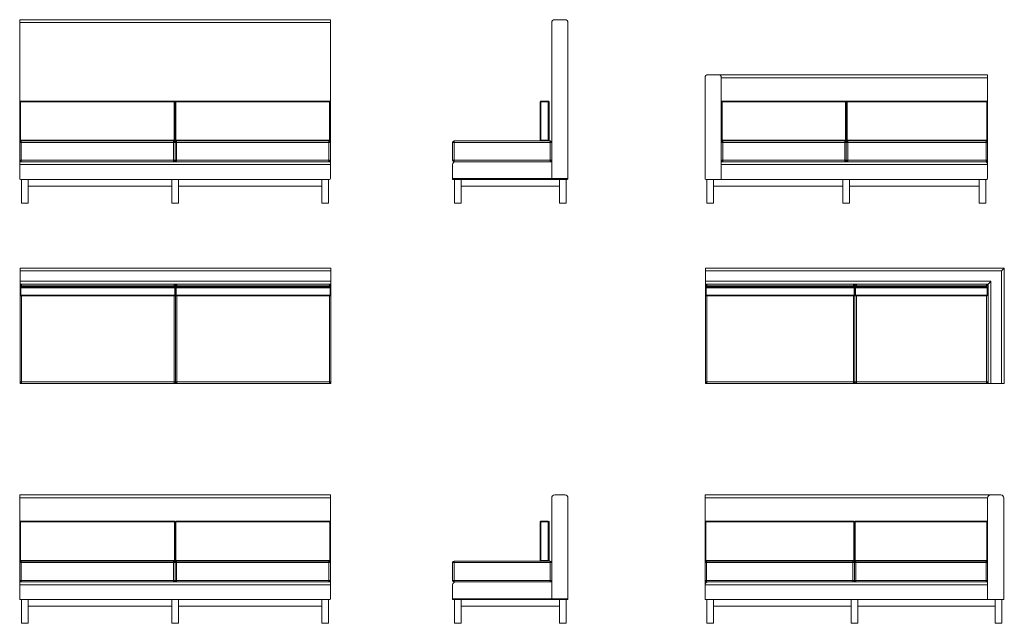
# Model space of a CAD drawing. Header units: millimetres. Extents: x 71 to 61091, y -7 to 19089.
# Tile 4 of 10: x 14579 to 21235, y -7 to 4074. Entities that reach past the tile are written whole.
import ezdxf

# ---------------------------------------------------------------- set-up
doc = ezdxf.new("R2010")
doc.units = ezdxf.units.MM

msp = doc.modelspace()

# ---------------------------------------------------------------- linework, layer by layer
at = {"color": 7, "linetype": 'Continuous', "lineweight": 15}
for p, q in [((14579.5, 4073.8), (16679.5, 4073.8)), ((14579.5, 4053.8), (14579.5, 4073.8)), ((16679.5, 4073.8), (16679.5, 4053.8)), ((18195.6, 4073.8), (18265.6, 4073.8)), ((16679.5, 4053.8), (14579.5, 4053.8)), ((14579.5, 4053.8), (14579.5, 3518.8)), ((16679.5, 4053.8), (16679.5, 3518.8)), ((18175.6, 4053.8), (18175.6, 2999.8)), ((18285.6, 4053.8), (18285.6, 2999.8)), ((19211.8, 3681.8), (19211.8, 2999.8)), ((19231.8, 3701.8), (19301.8, 3701.8)), ((19301.8, 3701.8), (21121.8, 3701.8)), ((19321.8, 3681.8), (19321.8, 2993.8)), ((21121.8, 3681.8), (19321.8, 3681.8)), ((21121.8, 3701.8), (21121.8, 3681.8)), ((21121.8, 3681.8), (21121.8, 3518.8)), ((14584.5, 3518.8), (14579.5, 3518.8)), ((14579.5, 3258.8), (14579.5, 3518.8)), ((14584.5, 3523.8), (15624.5, 3523.8)), ((14584.5, 3523.8), (14584.5, 3518.8)), ((14584.5, 3518.8), (14584.5, 3258.8)), ((15624.5, 3518.8), (14584.5, 3518.8)), ((15624.5, 3523.8), (15624.5, 3518.8)), ((15624.5, 3258.8), (15624.5, 3518.8)), ((15629.5, 3518.8), (15624.5, 3518.8)), ((15629.5, 3518.8), (15629.5, 3258.8)), ((15634.5, 3518.8), (15629.5, 3518.8)), ((15634.5, 3523.8), (15634.5, 3518.8)), ((15634.5, 3523.8), (16674.5, 3523.8)), ((15634.5, 3518.8), (15634.5, 3258.8)), ((16674.5, 3518.8), (15634.5, 3518.8)), ((16674.5, 3523.8), (16674.5, 3518.8)), ((16679.5, 3518.8), (16674.5, 3518.8)), ((16674.5, 3258.8), (16674.5, 3518.8)), ((16679.5, 3518.8), (16679.5, 3258.8)), ((18102.6, 3518.8), (18097.6, 3518.8)), ((18097.6, 3258.8), (18097.6, 3518.8)), ((18102.6, 3518.8), (18102.6, 3523.8)), ((18102.6, 3523.8), (18152.6, 3523.8)), ((18102.6, 3518.8), (18102.6, 3258.8)), ((18152.6, 3518.8), (18102.6, 3518.8)), ((18152.6, 3523.8), (18152.6, 3518.8)), ((18152.6, 3258.8), (18152.6, 3518.8)), ((18157.6, 3518.8), (18152.6, 3518.8)), ((18157.6, 3518.8), (18157.6, 3258.8)), ((19321.8, 3518.8), (19326.8, 3518.8)), ((19326.8, 3518.8), (19326.8, 3523.8)), ((19326.8, 3523.8), (20161.8, 3523.8)), ((19326.8, 3518.8), (19326.8, 3258.8)), ((20161.8, 3518.8), (19326.8, 3518.8)), ((20161.8, 3518.8), (20161.8, 3523.8)), ((20161.8, 3258.8), (20161.8, 3518.8)), ((20161.8, 3518.8), (20166.8, 3518.8)), ((20171.8, 3518.8), (20166.8, 3518.8)), ((20166.8, 3258.8), (20166.8, 3518.8)), ((20171.8, 3518.8), (20171.8, 3523.8)), ((20171.8, 3523.8), (21116.8, 3523.8)), ((21116.8, 3518.8), (20171.8, 3518.8)), ((20171.8, 3518.8), (20171.8, 3258.8)), ((21116.8, 3518.8), (21116.8, 3523.8)), ((21121.8, 3518.8), (21116.8, 3518.8)), ((21116.8, 3258.8), (21116.8, 3518.8)), ((21121.8, 3518.8), (21121.8, 3258.8)), ((14584.5, 3258.8), (14579.5, 3258.8)), ((14579.5, 3258.8), (14579.5, 3243.8)), ((14579.5, 3123.8), (14579.5, 3243.8)), ((14589.5, 3243.8), (14579.5, 3243.8)), ((14584.5, 3258.8), (15624.5, 3258.8)), ((14584.5, 3258.8), (14584.5, 3253.8)), ((14589.5, 3253.8), (14584.5, 3253.8)), ((14589.5, 3253.8), (15619.5, 3253.8)), ((14589.5, 3253.8), (14589.5, 3243.8)), ((15619.5, 3243.8), (14589.5, 3243.8)), ((14589.5, 3243.8), (14589.5, 3123.8)), ((15624.5, 3253.8), (15619.5, 3253.8)), ((15619.5, 3253.8), (15619.5, 3243.8)), ((15619.5, 3123.8), (15619.5, 3243.8)), ((15629.5, 3243.8), (15619.5, 3243.8)), ((15629.5, 3258.8), (15624.5, 3258.8)), ((15624.5, 3258.8), (15624.5, 3253.8)), ((15634.5, 3258.8), (15629.5, 3258.8)), ((15629.5, 3243.8), (15629.5, 3123.8)), ((15639.5, 3243.8), (15629.5, 3243.8)), ((15634.5, 3258.8), (16674.5, 3258.8)), ((15634.5, 3258.8), (15634.5, 3253.8)), ((15639.5, 3253.8), (15634.5, 3253.8)), ((15639.5, 3253.8), (16669.5, 3253.8)), ((15639.5, 3253.8), (15639.5, 3243.8)), ((16669.5, 3243.8), (15639.5, 3243.8)), ((15639.5, 3243.8), (15639.5, 3123.8)), ((16674.5, 3253.8), (16669.5, 3253.8)), ((16669.5, 3253.8), (16669.5, 3243.8)), ((16679.5, 3243.8), (16669.5, 3243.8)), ((16669.5, 3123.8), (16669.5, 3243.8)), ((16679.5, 3258.8), (16674.5, 3258.8)), ((16674.5, 3258.8), (16674.5, 3253.8)), ((16679.5, 3258.8), (16679.5, 3243.8)), ((16679.5, 3243.8), (16679.5, 3123.8)), ((17515.6, 3243.8), (17505.6, 3243.8)), ((17505.6, 3123.8), (17505.6, 3243.8)), ((17515.6, 3243.8), (17515.6, 3253.8)), ((17515.6, 3253.8), (18102.6, 3253.8)), ((17515.6, 3243.8), (17515.6, 3123.8)), ((18165.6, 3243.8), (17515.6, 3243.8)), ((18102.6, 3258.8), (18097.6, 3258.8)), ((18102.6, 3258.8), (18152.6, 3258.8)), ((18102.6, 3258.8), (18102.6, 3253.8)), ((18152.6, 3253.8), (18102.6, 3253.8)), ((18152.6, 3253.8), (18152.6, 3258.8)), ((18157.6, 3258.8), (18152.6, 3258.8)), ((18152.6, 3253.8), (18165.6, 3253.8)), ((18165.6, 3253.8), (18165.6, 3243.8)), ((18165.6, 3123.8), (18165.6, 3243.8)), ((18175.6, 3243.8), (18165.6, 3243.8)), ((19321.8, 3258.8), (19326.8, 3258.8)), ((19331.8, 3243.8), (19321.8, 3243.8)), ((19326.8, 3258.8), (20161.8, 3258.8)), ((19326.8, 3253.8), (19326.8, 3258.8)), ((19331.8, 3253.8), (19326.8, 3253.8)), ((19331.8, 3243.8), (19331.8, 3253.8)), ((19331.8, 3253.8), (20156.8, 3253.8)), ((20156.8, 3243.8), (19331.8, 3243.8)), ((19331.8, 3243.8), (19331.8, 3123.8)), ((20161.8, 3253.8), (20156.8, 3253.8)), ((20156.8, 3243.8), (20156.8, 3253.8)), ((20156.8, 3123.8), (20156.8, 3243.8)), ((20166.8, 3243.8), (20156.8, 3243.8)), ((20161.8, 3258.8), (20166.8, 3258.8)), ((20161.8, 3253.8), (20161.8, 3258.8)), ((20171.8, 3258.8), (20166.8, 3258.8)), ((20166.8, 3123.8), (20166.8, 3243.8)), ((20176.8, 3243.8), (20166.8, 3243.8)), ((20171.8, 3258.8), (21116.8, 3258.8)), ((20171.8, 3253.8), (20171.8, 3258.8)), ((20176.8, 3253.8), (20171.8, 3253.8)), ((20176.8, 3243.8), (20176.8, 3253.8)), ((20176.8, 3253.8), (21111.8, 3253.8)), ((21111.8, 3243.8), (20176.8, 3243.8)), ((20176.8, 3243.8), (20176.8, 3123.8)), ((21116.8, 3253.8), (21111.8, 3253.8)), ((21111.8, 3243.8), (21111.8, 3253.8)), ((21111.8, 3123.8), (21111.8, 3243.8)), ((21121.8, 3243.8), (21111.8, 3243.8)), ((21121.8, 3258.8), (21116.8, 3258.8)), ((21116.8, 3253.8), (21116.8, 3258.8)), ((21121.8, 3258.8), (21121.8, 3243.8)), ((21121.8, 3243.8), (21121.8, 3123.8)), ((14589.5, 3123.8), (14579.5, 3123.8)), ((14579.5, 3123.8), (14579.5, 3113.8)), ((14579.5, 3113.8), (14589.5, 3113.8)), ((14579.5, 3093.8), (14579.5, 3113.8)), ((14579.5, 3093.8), (14579.5, 2999.8)), ((16679.5, 3093.8), (14579.5, 3093.8)), ((14589.5, 3123.8), (15619.5, 3123.8)), ((14589.5, 3123.8), (14589.5, 3113.8)), ((15619.5, 3113.8), (14589.5, 3113.8)), ((15619.5, 3123.8), (15619.5, 3113.8)), ((15629.5, 3123.8), (15619.5, 3123.8)), ((15619.5, 3113.8), (15639.5, 3113.8)), ((15639.5, 3123.8), (15629.5, 3123.8)), ((15639.5, 3123.8), (16669.5, 3123.8)), ((15639.5, 3123.8), (15639.5, 3113.8)), ((16669.5, 3113.8), (15639.5, 3113.8)), ((16669.5, 3123.8), (16669.5, 3113.8)), ((16679.5, 3123.8), (16669.5, 3123.8)), ((16669.5, 3113.8), (16679.5, 3113.8)), ((16679.5, 3123.8), (16679.5, 3113.8)), ((16679.5, 3113.8), (16679.5, 3093.8)), ((16679.5, 3093.8), (16679.5, 2999.8)), ((17515.6, 3123.8), (17505.6, 3123.8)), ((17505.6, 3093.8), (17505.6, 2999.8)), ((17515.6, 3123.8), (18165.6, 3123.8)), ((17515.6, 3123.8), (17515.6, 3113.8)), ((17525.6, 3113.8), (17515.6, 3113.8)), ((17525.6, 3113.8), (18175.6, 3113.8)), ((18175.6, 3123.8), (18165.6, 3123.8)), ((18165.6, 3113.8), (18165.6, 3123.8)), ((18175.6, 3113.8), (18175.6, 2999.8)), ((19331.8, 3123.8), (19321.8, 3123.8)), ((19321.8, 3113.8), (19331.8, 3113.8)), ((21121.8, 3093.8), (19321.8, 3093.8)), ((19321.8, 3093.8), (19321.8, 2993.8)), ((19331.8, 3113.8), (19331.8, 3123.8)), ((19331.8, 3123.8), (20156.8, 3123.8)), ((20156.8, 3113.8), (19331.8, 3113.8)), ((20156.8, 3113.8), (20156.8, 3123.8)), ((20166.8, 3123.8), (20156.8, 3123.8)), ((20156.8, 3113.8), (20176.8, 3113.8)), ((20176.8, 3123.8), (20166.8, 3123.8)), ((20176.8, 3123.8), (21111.8, 3123.8)), ((20176.8, 3113.8), (20176.8, 3123.8)), ((21111.8, 3113.8), (20176.8, 3113.8)), ((21121.8, 3123.8), (21111.8, 3123.8)), ((21111.8, 3113.8), (21111.8, 3123.8)), ((21121.8, 3123.8), (21121.8, 3093.8)), ((21121.8, 3093.8), (21121.8, 2999.8)), ((17505.6, 2999.8), (18175.6, 2999.8)), ((17505.6, 2993.8), (17505.6, 2999.8)), ((18175.6, 2999.8), (18175.6, 2993.8)), ((18175.6, 2999.8), (18285.6, 2999.8)), ((14585.5, 2993.8), (16673.5, 2993.8)), ((14592.5, 2993.8), (14592.5, 2833.8)), ((14637.5, 2993.8), (14637.5, 2948.8)), ((14637.5, 2993.8), (14637.5, 2833.8)), ((15607, 2948.8), (14637.5, 2948.8)), ((15607, 2993.8), (15607, 2948.8)), ((15607, 2993.8), (15607, 2833.8)), ((15652, 2993.8), (15652, 2948.8)), ((15652, 2993.8), (15652, 2833.8)), ((16621.5, 2948.8), (15652, 2948.8)), ((16621.5, 2993.8), (16621.5, 2948.8)), ((16621.5, 2993.8), (16621.5, 2833.8)), ((16666.5, 2993.8), (16666.5, 2833.8)), ((18175.6, 2993.8), (17505.6, 2993.8)), ((17518.6, 2993.8), (17518.6, 2833.8)), ((17563.6, 2948.8), (17563.6, 2993.8)), ((17563.6, 2993.8), (17563.6, 2833.8)), ((18227.6, 2948.8), (17563.6, 2948.8)), ((18279.6, 2993.8), (18175.6, 2993.8)), ((18227.6, 2948.8), (18227.6, 2993.8)), ((18227.6, 2993.8), (18227.6, 2833.8)), ((18272.6, 2993.8), (18272.6, 2833.8)), ((19217.8, 2993.8), (19321.8, 2993.8)), ((19224.8, 2993.8), (19224.8, 2833.8)), ((19269.8, 2993.8), (19269.8, 2948.8)), ((19269.8, 2993.8), (19269.8, 2833.8)), ((20144.3, 2948.8), (19269.8, 2948.8)), ((19321.8, 2993.8), (21115.8, 2993.8)), ((20144.3, 2993.8), (20144.3, 2948.8)), ((20144.3, 2993.8), (20144.3, 2833.8)), ((20189.3, 2993.8), (20189.3, 2948.8)), ((20189.3, 2993.8), (20189.3, 2833.8)), ((21063.8, 2948.8), (20189.3, 2948.8)), ((21063.8, 2993.8), (21063.8, 2948.8)), ((21063.8, 2993.8), (21063.8, 2833.8)), ((21108.8, 2993.8), (21108.8, 2833.8)), ((14592.5, 2833.8), (14637.5, 2833.8)), ((15607, 2833.8), (15652, 2833.8)), ((16621.5, 2833.8), (16666.5, 2833.8)), ((17518.6, 2833.8), (17563.6, 2833.8)), ((18227.6, 2833.8), (18272.6, 2833.8)), ((19224.8, 2833.8), (19269.8, 2833.8)), ((20144.3, 2833.8), (20189.3, 2833.8)), ((21063.8, 2833.8), (21108.8, 2833.8)), ((14582.6, 2395.1), (16682.6, 2395.1)), ((14582.6, 2375.1), (14582.6, 2395.1)), ((14582.6, 2375.1), (14582.6, 2305.1)), ((16682.6, 2375.1), (14582.6, 2375.1)), ((16682.6, 2395.1), (16682.6, 2375.1)), ((16682.6, 2305.1), (16682.6, 2375.1)), ((19214.8, 2375.1), (19214.8, 2395.1)), ((19214.8, 2395.1), (21234.8, 2395.1)), ((21214.8, 2375.1), (19214.8, 2375.1)), ((19214.8, 2375.1), (19214.8, 2305.1)), ((21214.8, 1615.1), (21214.8, 2375.1)), ((21234.8, 2395.1), (21234.8, 1615.1)), ((14582.6, 2305.1), (16682.6, 2305.1)), ((14582.6, 2285.1), (14582.6, 2305.1)), ((14582.6, 2285.1), (14582.6, 2275.1)), ((16682.6, 2285.1), (14582.6, 2285.1)), ((14582.6, 2275.1), (14592.6, 2275.1)), ((14582.6, 2262.1), (14582.6, 2275.1)), ((14587.6, 2267.1), (14587.6, 2262.1)), ((14587.6, 2267.1), (15627.6, 2267.1)), ((14592.6, 2285.1), (14592.6, 2275.1)), ((15622.6, 2275.1), (14592.6, 2275.1)), ((15622.6, 2285.1), (15622.6, 2275.1)), ((15622.6, 2275.1), (15632.6, 2275.1)), ((15627.6, 2267.1), (15627.6, 2262.1)), ((15632.6, 2275.1), (15632.6, 2262.1)), ((15632.6, 2275.1), (15642.6, 2275.1)), ((15637.6, 2267.1), (16677.6, 2267.1)), ((15637.6, 2267.1), (15637.6, 2262.1)), ((15642.6, 2285.1), (15642.6, 2275.1)), ((16672.6, 2275.1), (15642.6, 2275.1)), ((16672.6, 2285.1), (16672.6, 2275.1)), ((16672.6, 2275.1), (16682.6, 2275.1)), ((16677.6, 2267.1), (16677.6, 2262.1)), ((16682.6, 2305.1), (16682.6, 2285.1)), ((16682.6, 2275.1), (16682.6, 2285.1)), ((16682.6, 2275.1), (16682.6, 2262.1)), ((19214.8, 2305.1), (21144.8, 2305.1)), ((19214.8, 2285.1), (19214.8, 2305.1)), ((19214.8, 2275.1), (19214.8, 2285.1)), ((21124.8, 2285.1), (19214.8, 2285.1)), ((19214.8, 2275.1), (19224.8, 2275.1)), ((19214.8, 2262.1), (19214.8, 2275.1)), ((19219.8, 2267.1), (20219.8, 2267.1)), ((19219.8, 2267.1), (19219.8, 2262.1)), ((19224.8, 2275.1), (19224.8, 2285.1)), ((20214.8, 2275.1), (19224.8, 2275.1)), ((20214.8, 2285.1), (20214.8, 2275.1)), ((20214.8, 2275.1), (20224.8, 2275.1)), ((20219.8, 2267.1), (20219.8, 2262.1)), ((20224.8, 2275.1), (20234.8, 2275.1)), ((20224.8, 2262.1), (20224.8, 2275.1)), ((20229.8, 2262.1), (20229.8, 2267.1)), ((20229.8, 2267.1), (21119.8, 2267.1)), ((20234.8, 2285.1), (20234.8, 2275.1)), ((21114.8, 2275.1), (20234.8, 2275.1)), ((21114.8, 2285.1), (21114.8, 2275.1)), ((21114.8, 2275.1), (21124.8, 2275.1)), ((21119.8, 2262.1), (21119.8, 2267.1)), ((21124.8, 1615.1), (21124.8, 2285.1)), ((21144.8, 2305.1), (21144.8, 1615.1)), ((14582.6, 2262.1), (14587.6, 2262.1)), ((14582.6, 2212.1), (14582.6, 2262.1)), ((14587.6, 2212.1), (14582.6, 2212.1)), ((14582.6, 1625.1), (14582.6, 2212.1)), ((14587.6, 2262.1), (14587.6, 2212.1)), ((15627.6, 2262.1), (14587.6, 2262.1)), ((14587.6, 2212.1), (15627.6, 2212.1)), ((14587.6, 2212.1), (14587.6, 2207.1)), ((15627.6, 2207.1), (14587.6, 2207.1)), ((15627.6, 2212.1), (15627.6, 2262.1)), ((15627.6, 2262.1), (15632.6, 2262.1)), ((15632.6, 2212.1), (15627.6, 2212.1)), ((15627.6, 2212.1), (15627.6, 2207.1)), ((15632.6, 2262.1), (15632.6, 2212.1)), ((15632.6, 2262.1), (15637.6, 2262.1)), ((15637.6, 2212.1), (15632.6, 2212.1)), ((15632.6, 2212.1), (15632.6, 1625.1)), ((15637.6, 2262.1), (15637.6, 2212.1)), ((16677.6, 2262.1), (15637.6, 2262.1)), ((15637.6, 2212.1), (16677.6, 2212.1)), ((15637.6, 2212.1), (15637.6, 2207.1)), ((16677.6, 2207.1), (15637.6, 2207.1)), ((16677.6, 2212.1), (16677.6, 2262.1)), ((16677.6, 2262.1), (16682.6, 2262.1)), ((16682.6, 2212.1), (16677.6, 2212.1)), ((16677.6, 2212.1), (16677.6, 2207.1)), ((16682.6, 2262.1), (16682.6, 2212.1)), ((16682.6, 2212.1), (16682.6, 1625.1)), ((19214.8, 2212.1), (19214.8, 2262.1)), ((19214.8, 2262.1), (19219.8, 2262.1)), ((19219.8, 2212.1), (19214.8, 2212.1)), ((19214.8, 1625.1), (19214.8, 2212.1)), ((20219.8, 2262.1), (19219.8, 2262.1)), ((19219.8, 2262.1), (19219.8, 2212.1)), ((19219.8, 2212.1), (20219.8, 2212.1)), ((19219.8, 2212.1), (19219.8, 2207.1)), ((20219.8, 2207.1), (19219.8, 2207.1)), ((20219.8, 2212.1), (20219.8, 2262.1)), ((20224.8, 2262.1), (20219.8, 2262.1)), ((20219.8, 2212.1), (20224.8, 2212.1)), ((20219.8, 2212.1), (20219.8, 2207.1)), ((20229.8, 2262.1), (20224.8, 2262.1)), ((20224.8, 2212.1), (20224.8, 2262.1)), ((20224.8, 2212.1), (20229.8, 2212.1)), ((20224.8, 1625.1), (20224.8, 2212.1)), ((20229.8, 2262.1), (20229.8, 2212.1)), ((21119.8, 2262.1), (20229.8, 2262.1)), ((20229.8, 2212.1), (21119.8, 2212.1)), ((20229.8, 2207.1), (20229.8, 2212.1)), ((21119.8, 2207.1), (20229.8, 2207.1)), ((21119.8, 2212.1), (21119.8, 2262.1)), ((21119.8, 2262.1), (21124.8, 2262.1)), ((21124.8, 2212.1), (21119.8, 2212.1)), ((21119.8, 2207.1), (21119.8, 2212.1)), ((14592.6, 1625.1), (14582.6, 1625.1)), ((14582.6, 1615.1), (14582.6, 1625.1)), ((14592.6, 1615.1), (14582.6, 1615.1)), ((14592.6, 1625.1), (15622.6, 1625.1)), ((14592.6, 1625.1), (14592.6, 1615.1)), ((15622.6, 1615.1), (14592.6, 1615.1)), ((15632.6, 1625.1), (15622.6, 1625.1)), ((15622.6, 1625.1), (15622.6, 1615.1)), ((15642.6, 1615.1), (15622.6, 1615.1)), ((15642.6, 1625.1), (15632.6, 1625.1)), ((15642.6, 1625.1), (16672.6, 1625.1)), ((15642.6, 1625.1), (15642.6, 1615.1)), ((16672.6, 1615.1), (15642.6, 1615.1)), ((16682.6, 1625.1), (16672.6, 1625.1)), ((16672.6, 1625.1), (16672.6, 1615.1)), ((16682.6, 1615.1), (16672.6, 1615.1)), ((16682.6, 1625.1), (16682.6, 1615.1)), ((19214.8, 1625.1), (19224.8, 1625.1)), ((19214.8, 1615.1), (19214.8, 1625.1)), ((19224.8, 1615.1), (19214.8, 1615.1)), ((19224.8, 1625.1), (20214.8, 1625.1)), ((19224.8, 1615.1), (19224.8, 1625.1)), ((20214.8, 1615.1), (19224.8, 1615.1)), ((20214.8, 1625.1), (20224.8, 1625.1)), ((20214.8, 1625.1), (20214.8, 1615.1)), ((20234.8, 1615.1), (20214.8, 1615.1)), ((20234.8, 1625.1), (20224.8, 1625.1)), ((20234.8, 1625.1), (21114.8, 1625.1)), ((20234.8, 1625.1), (20234.8, 1615.1)), ((21114.8, 1615.1), (20234.8, 1615.1)), ((21124.8, 1625.1), (21114.8, 1625.1)), ((21114.8, 1625.1), (21114.8, 1615.1)), ((21124.8, 1615.1), (21114.8, 1615.1)), ((21144.8, 1615.1), (21124.8, 1615.1)), ((21144.8, 1615.1), (21214.8, 1615.1)), ((21234.8, 1615.1), (21214.8, 1615.1)), ((14579.8, 861.3), (16679.8, 861.3)), ((14579.8, 841.3), (14579.8, 861.3)), ((16679.8, 841.3), (14579.8, 841.3)), ((14579.8, 841.3), (14579.8, 678.3)), ((16679.8, 861.3), (16679.8, 841.3)), ((16679.8, 841.3), (16679.8, 678.3)), ((18175.6, 841.3), (18175.6, 159.3)), ((18195.6, 861.3), (18265.6, 861.3)), ((18285.6, 841.3), (18285.6, 159.3)), ((19211.8, 841.3), (19211.8, 861.3)), ((19211.8, 861.3), (21141.8, 861.3)), ((21121.8, 841.3), (19211.8, 841.3)), ((19211.8, 841.3), (19211.8, 678.3)), ((21121.8, 841.3), (21121.8, 153.3)), ((21141.8, 861.3), (21211.8, 861.3)), ((21231.8, 841.3), (21231.8, 153.3)), ((14584.8, 678.3), (14579.8, 678.3)), ((14579.8, 418.3), (14579.8, 678.3)), ((14584.8, 683.3), (15624.8, 683.3)), ((14584.8, 683.3), (14584.8, 678.3)), ((14584.8, 678.3), (14584.8, 418.3)), ((15624.8, 678.3), (14584.8, 678.3)), ((15624.8, 683.3), (15624.8, 678.3)), ((15624.8, 418.3), (15624.8, 678.3)), ((15629.8, 678.3), (15624.8, 678.3)), ((15629.8, 678.3), (15629.8, 418.3)), ((15634.8, 678.3), (15629.8, 678.3)), ((15634.8, 683.3), (15634.8, 678.3)), ((15634.8, 683.3), (16674.8, 683.3)), ((15634.8, 678.3), (15634.8, 418.3)), ((16674.8, 678.3), (15634.8, 678.3)), ((16674.8, 683.3), (16674.8, 678.3)), ((16679.8, 678.3), (16674.8, 678.3)), ((16674.8, 418.3), (16674.8, 678.3)), ((16679.8, 678.3), (16679.8, 418.3)), ((18102.6, 678.3), (18097.6, 678.3)), ((18097.6, 418.3), (18097.6, 678.3)), ((18102.6, 678.3), (18102.6, 683.3)), ((18102.6, 683.3), (18152.6, 683.3)), ((18102.6, 678.3), (18102.6, 418.3)), ((18152.6, 678.3), (18102.6, 678.3)), ((18152.6, 683.3), (18152.6, 678.3)), ((18152.6, 418.3), (18152.6, 678.3)), ((18157.6, 678.3), (18152.6, 678.3)), ((18157.6, 678.3), (18157.6, 418.3)), ((19211.8, 678.3), (19216.8, 678.3)), ((19211.8, 418.3), (19211.8, 678.3)), ((19216.8, 683.3), (19216.8, 678.3)), ((19216.8, 683.3), (20216.8, 683.3)), ((19216.8, 678.3), (19216.8, 418.3)), ((20216.8, 678.3), (19216.8, 678.3)), ((20216.8, 683.3), (20216.8, 678.3)), ((20216.8, 418.3), (20216.8, 678.3)), ((20216.8, 678.3), (20221.8, 678.3)), ((20221.8, 678.3), (20226.8, 678.3)), ((20221.8, 418.3), (20221.8, 678.3)), ((20226.8, 678.3), (20226.8, 683.3)), ((20226.8, 683.3), (21116.8, 683.3)), ((20226.8, 678.3), (20226.8, 418.3)), ((21116.8, 678.3), (20226.8, 678.3)), ((21116.8, 678.3), (21116.8, 683.3)), ((21116.8, 678.3), (21121.8, 678.3)), ((21116.8, 418.3), (21116.8, 678.3)), ((14584.8, 418.3), (14579.8, 418.3)), ((14579.8, 418.3), (14579.8, 403.3)), ((14579.8, 283.3), (14579.8, 403.3)), ((14589.8, 403.3), (14579.8, 403.3)), ((14584.8, 418.3), (15624.8, 418.3)), ((14584.8, 418.3), (14584.8, 413.3)), ((14589.8, 413.3), (14584.8, 413.3)), ((14589.8, 413.3), (15619.8, 413.3)), ((14589.8, 413.3), (14589.8, 403.3)), ((15619.8, 403.3), (14589.8, 403.3)), ((14589.8, 403.3), (14589.8, 283.3)), ((15624.8, 413.3), (15619.8, 413.3)), ((15619.8, 413.3), (15619.8, 403.3)), ((15619.8, 283.3), (15619.8, 403.3)), ((15629.8, 403.3), (15619.8, 403.3)), ((15629.8, 418.3), (15624.8, 418.3)), ((15624.8, 418.3), (15624.8, 413.3)), ((15634.8, 418.3), (15629.8, 418.3)), ((15629.8, 403.3), (15629.8, 283.3)), ((15639.8, 403.3), (15629.8, 403.3)), ((15634.8, 418.3), (16674.8, 418.3)), ((15634.8, 418.3), (15634.8, 413.3)), ((15639.8, 413.3), (15634.8, 413.3)), ((15639.8, 413.3), (16669.8, 413.3)), ((15639.8, 413.3), (15639.8, 403.3)), ((16669.8, 403.3), (15639.8, 403.3)), ((15639.8, 403.3), (15639.8, 283.3)), ((16674.8, 413.3), (16669.8, 413.3)), ((16669.8, 413.3), (16669.8, 403.3)), ((16679.8, 403.3), (16669.8, 403.3)), ((16669.8, 283.3), (16669.8, 403.3)), ((16679.8, 418.3), (16674.8, 418.3)), ((16674.8, 418.3), (16674.8, 413.3)), ((16679.8, 418.3), (16679.8, 403.3)), ((16679.8, 403.3), (16679.8, 283.3)), ((17515.6, 403.3), (17505.6, 403.3)), ((17505.6, 283.3), (17505.6, 403.3)), ((17515.6, 403.3), (17515.6, 413.3)), ((17515.6, 413.3), (18102.6, 413.3)), ((17515.6, 403.3), (17515.6, 283.3)), ((18165.6, 403.3), (17515.6, 403.3)), ((18102.6, 418.3), (18097.6, 418.3)), ((18102.6, 418.3), (18152.6, 418.3)), ((18102.6, 418.3), (18102.6, 413.3)), ((18152.6, 413.3), (18102.6, 413.3)), ((18152.6, 413.3), (18152.6, 418.3)), ((18157.6, 418.3), (18152.6, 418.3)), ((18152.6, 413.3), (18165.6, 413.3)), ((18165.6, 413.3), (18165.6, 403.3)), ((18165.6, 283.3), (18165.6, 403.3)), ((18175.6, 403.3), (18165.6, 403.3)), ((19211.8, 418.3), (19216.8, 418.3)), ((19211.8, 418.3), (19211.8, 403.3)), ((19221.8, 403.3), (19211.8, 403.3)), ((19211.8, 283.3), (19211.8, 403.3)), ((19216.8, 418.3), (20216.8, 418.3)), ((19216.8, 418.3), (19216.8, 413.3)), ((19221.8, 413.3), (19216.8, 413.3)), ((19221.8, 403.3), (19221.8, 413.3)), ((19221.8, 413.3), (20211.8, 413.3)), ((20211.8, 403.3), (19221.8, 403.3)), ((19221.8, 403.3), (19221.8, 283.3)), ((20216.8, 413.3), (20211.8, 413.3)), ((20211.8, 413.3), (20211.8, 403.3)), ((20221.8, 403.3), (20211.8, 403.3)), ((20211.8, 283.3), (20211.8, 403.3)), ((20216.8, 418.3), (20221.8, 418.3)), ((20216.8, 418.3), (20216.8, 413.3)), ((20221.8, 418.3), (20226.8, 418.3)), ((20231.8, 403.3), (20221.8, 403.3)), ((20221.8, 283.3), (20221.8, 403.3)), ((20226.8, 418.3), (21116.8, 418.3)), ((20226.8, 413.3), (20226.8, 418.3)), ((20231.8, 413.3), (20226.8, 413.3)), ((20231.8, 413.3), (21111.8, 413.3)), ((20231.8, 413.3), (20231.8, 403.3)), ((21111.8, 403.3), (20231.8, 403.3)), ((20231.8, 403.3), (20231.8, 283.3)), ((21116.8, 413.3), (21111.8, 413.3)), ((21111.8, 413.3), (21111.8, 403.3)), ((21121.8, 403.3), (21111.8, 403.3)), ((21111.8, 283.3), (21111.8, 403.3)), ((21116.8, 418.3), (21121.8, 418.3)), ((21116.8, 413.3), (21116.8, 418.3)), ((14589.8, 283.3), (14579.8, 283.3)), ((14579.8, 283.3), (14579.8, 273.3)), ((14579.8, 273.3), (14589.8, 273.3)), ((14579.8, 253.3), (14579.8, 273.3)), ((14589.8, 283.3), (15619.8, 283.3)), ((14589.8, 283.3), (14589.8, 273.3)), ((15619.8, 273.3), (14589.8, 273.3)), ((15619.8, 283.3), (15619.8, 273.3)), ((15629.8, 283.3), (15619.8, 283.3)), ((15619.8, 273.3), (15639.8, 273.3)), ((15639.8, 283.3), (15629.8, 283.3)), ((15639.8, 283.3), (16669.8, 283.3)), ((15639.8, 283.3), (15639.8, 273.3)), ((16669.8, 273.3), (15639.8, 273.3)), ((16669.8, 283.3), (16669.8, 273.3)), ((16679.8, 283.3), (16669.8, 283.3)), ((16669.8, 273.3), (16679.8, 273.3)), ((16679.8, 283.3), (16679.8, 273.3)), ((16679.8, 273.3), (16679.8, 253.3)), ((17515.6, 283.3), (17505.6, 283.3)), ((17515.6, 283.3), (18165.6, 283.3)), ((17515.6, 283.3), (17515.6, 273.3)), ((17525.6, 273.3), (17515.6, 273.3)), ((17525.6, 273.3), (18175.6, 273.3)), ((18175.6, 283.3), (18165.6, 283.3)), ((18165.6, 273.3), (18165.6, 283.3)), ((18175.6, 273.3), (18175.6, 159.3)), ((19221.8, 283.3), (19211.8, 283.3)), ((19211.8, 283.3), (19211.8, 253.3)), ((19221.8, 273.3), (19221.8, 283.3)), ((19221.8, 283.3), (20211.8, 283.3)), ((20211.8, 273.3), (19221.8, 273.3)), ((20221.8, 283.3), (20211.8, 283.3)), ((20211.8, 283.3), (20211.8, 273.3)), ((20211.8, 273.3), (20231.8, 273.3)), ((20231.8, 283.3), (20221.8, 283.3)), ((20231.8, 283.3), (20231.8, 273.3)), ((20231.8, 283.3), (21111.8, 283.3)), ((21111.8, 273.3), (20231.8, 273.3)), ((21121.8, 283.3), (21111.8, 283.3)), ((21111.8, 283.3), (21111.8, 273.3)), ((21111.8, 273.3), (21121.8, 273.3)), ((16679.8, 253.3), (14579.8, 253.3)), ((14579.8, 253.3), (14579.8, 159.3)), ((16679.8, 253.3), (16679.8, 159.3)), ((17505.6, 253.3), (17505.6, 159.3)), ((21121.8, 253.3), (19211.8, 253.3)), ((19211.8, 253.3), (19211.8, 153.3)), ((21121.8, 253.3), (21121.8, 153.3)), ((14585.8, 153.3), (16673.8, 153.3)), ((14592.8, 153.3), (14592.8, -6.7)), ((14637.8, 153.3), (14637.8, 108.3)), ((14637.8, 153.3), (14637.8, -6.7)), ((15607.3, 153.3), (15607.3, 108.3)), ((15607.3, 153.3), (15607.3, -6.7)), ((15652.3, 153.3), (15652.3, 108.3)), ((15652.3, 153.3), (15652.3, -6.7)), ((16621.8, 153.3), (16621.8, 108.3)), ((16621.8, 153.3), (16621.8, -6.7)), ((16666.8, 153.3), (16666.8, -6.7)), ((17505.6, 159.3), (18175.6, 159.3)), ((17505.6, 153.3), (17505.6, 159.3)), ((18175.6, 153.3), (17505.6, 153.3)), ((17518.6, 153.3), (17518.6, -6.7)), ((17563.6, 108.3), (17563.6, 153.3)), ((17563.6, 153.3), (17563.6, -6.7)), ((18175.6, 159.3), (18175.6, 153.3)), ((18175.6, 159.3), (18285.6, 159.3)), ((18279.6, 153.3), (18175.6, 153.3)), ((18227.6, 108.3), (18227.6, 153.3)), ((18227.6, 153.3), (18227.6, -6.7)), ((18272.6, 153.3), (18272.6, -6.7)), ((19211.8, 153.3), (21121.8, 153.3)), ((19224.8, 153.3), (19224.8, -6.7)), ((19269.8, 153.3), (19269.8, 108.3)), ((19269.8, 153.3), (19269.8, -6.7)), ((20199.3, 153.3), (20199.3, 108.3)), ((20199.3, 153.3), (20199.3, -6.7)), ((20244.3, 153.3), (20244.3, 108.3)), ((20244.3, 153.3), (20244.3, -6.7)), ((21121.8, 153.3), (21231.8, 153.3)), ((21173.8, 153.3), (21173.8, 108.3)), ((21173.8, 153.3), (21173.8, -6.7)), ((21218.8, 153.3), (21218.8, -6.7)), ((15607.3, 108.3), (14637.8, 108.3)), ((16621.8, 108.3), (15652.3, 108.3)), ((18227.6, 108.3), (17563.6, 108.3)), ((20199.3, 108.3), (19269.8, 108.3)), ((21173.8, 108.3), (20244.3, 108.3)), ((14592.8, -6.7), (14637.8, -6.7)), ((15607.3, -6.7), (15652.3, -6.7)), ((16621.8, -6.7), (16666.8, -6.7)), ((17518.6, -6.7), (17563.6, -6.7)), ((18227.6, -6.7), (18272.6, -6.7)), ((19224.8, -6.7), (19269.8, -6.7)), ((20199.3, -6.7), (20244.3, -6.7)), ((21173.8, -6.7), (21218.8, -6.7))]:
    msp.add_line(p, q, dxfattribs=at)
at = {"color": 8, "linetype": 'Continuous', "lineweight": 15}
for p, q in [((14592.6, 2275.1), (14592.6, 2267.1)), ((15622.6, 2267.1), (15622.6, 2275.1)), ((15642.6, 2275.1), (15642.6, 2267.1)), ((16672.6, 2267.1), (16672.6, 2275.1)), ((19224.8, 2275.1), (19224.8, 2267.1)), ((20214.8, 2267.1), (20214.8, 2275.1)), ((20234.8, 2275.1), (20234.8, 2267.1)), ((21114.8, 2267.1), (21114.8, 2275.1)), ((14592.6, 2207.1), (14592.6, 1625.1)), ((15622.6, 1625.1), (15622.6, 2207.1)), ((15642.6, 2207.1), (15642.6, 1625.1)), ((16672.6, 1625.1), (16672.6, 2207.1)), ((19224.8, 2207.1), (19224.8, 1625.1)), ((20214.8, 1625.1), (20214.8, 2207.1)), ((20234.8, 2207.1), (20234.8, 1625.1)), ((21114.8, 1625.1), (21114.8, 2207.1))]:
    msp.add_line(p, q, dxfattribs=at)
at = {"color": 7, "linetype": 'Continuous', "lineweight": 15, "flags": 128}
for points in [[(21214.8, 2375.1), (21217, 2377.4), (21219.2, 2379.6), (21221.4, 2381.8), (21223.5, 2383.8), (21225.4, 2385.8), (21227.3, 2387.6), (21228.9, 2389.3), (21230.4, 2390.8), (21231.7, 2392.1), (21232.8, 2393.2), (21233.7, 2394), (21234.3, 2394.6), (21234.7, 2395), (21234.8, 2395.1)], [(21144.8, 2305.1), (21142.5, 2302.9), (21140.3, 2300.7), (21138.2, 2298.5), (21136.1, 2296.5), (21134.1, 2294.5), (21132.3, 2292.7), (21130.6, 2291), (21129.1, 2289.5), (21127.9, 2288.2), (21126.8, 2287.1), (21125.9, 2286.3), (21125.3, 2285.7), (21124.9, 2285.3), (21124.8, 2285.1)], [(19214.8, 1615.1), (19214.9, 1615.3), (19215.3, 1615.7), (19215.9, 1616.3), (19216.8, 1617.1), (19217.7, 1618.1)]]:
    msp.add_lwpolyline(points, dxfattribs=at)
at = {"color": 7, "linetype": 'Continuous', "lineweight": 15}
for centre, radius, start, end in [((18195.6, 4053.8), 20, 90, 180), ((18265.6, 4053.8), 20, 0, 90), ((19231.8, 3681.8), 20, 90, 180), ((19301.8, 3681.8), 20, 0, 90), ((14584.5, 3518.8), 5, 90, 180), ((15624.5, 3518.8), 5, 0, 90), ((15634.5, 3518.8), 5, 90, 180), ((16674.5, 3518.8), 5, 0, 90), ((18102.6, 3518.8), 5, 90, 180), ((18152.6, 3518.8), 5, 0, 90), ((19326.8, 3518.8), 5, 90, 180), ((20161.8, 3518.8), 5, 0, 90), ((20171.8, 3518.8), 5, 90, 180), ((21116.8, 3518.8), 5, 0, 90), ((14584.5, 3258.8), 5, 180, 270), ((14589.5, 3243.8), 10, 90, 180), ((15619.5, 3243.8), 10, 0, 90), ((15624.5, 3258.8), 5, 270, 0), ((15634.5, 3258.8), 5, 180, 270), ((15639.5, 3243.8), 10, 90, 180), ((16669.5, 3243.8), 10, 0, 90), ((16674.5, 3258.8), 5, 270, 0), ((17515.6, 3243.8), 10, 90, 180), ((18102.6, 3258.8), 5, 180, 270), ((18152.6, 3258.8), 5, 270, 0), ((18165.6, 3243.8), 10, 0, 90), ((19326.8, 3258.8), 5, 180, 270), ((19331.8, 3243.8), 10, 90, 180), ((20156.8, 3243.8), 10, 0, 90), ((20161.8, 3258.8), 5, 270, 0), ((20171.8, 3258.8), 5, 180, 270), ((20176.8, 3243.8), 10, 90, 180), ((21111.8, 3243.8), 10, 0, 90), ((21116.8, 3258.8), 5, 270, 0), ((14589.5, 3123.8), 10, 180, 270), ((15619.5, 3123.8), 10, 270, 0), ((15639.5, 3123.8), 10, 180, 270), ((16669.5, 3123.8), 10, 270, 0), ((17515.6, 3123.8), 10, 180, 270), ((17525.6, 3093.8), 20, 90, 180), ((18165.6, 3123.8), 10, 270, 0), ((19331.8, 3123.8), 10, 180, 270), ((20156.8, 3123.8), 10, 270, 0), ((20176.8, 3123.8), 10, 180, 270), ((21101.8, 3093.8), 20, 0, 90), ((21111.8, 3123.8), 10, 270, 0), ((14585.5, 2999.8), 6, 180, 270), ((16673.5, 2999.8), 6, 270, 0), ((18279.6, 2999.8), 6, 270, 0), ((19217.8, 2999.8), 6, 180, 270), ((21115.8, 2999.8), 6, 270, 0), ((14592.6, 2275.1), 10, 90, 180), ((14587.6, 2262.1), 5, 90, 180), ((15622.6, 2275.1), 10, 0, 90), ((15627.6, 2262.1), 5, 0, 90), ((15642.6, 2275.1), 10, 90, 180), ((15637.6, 2262.1), 5, 90, 180), ((16672.6, 2275.1), 10, 0, 90), ((16677.6, 2262.1), 5, 0, 90), ((19224.8, 2275.1), 10, 90, 180), ((19219.8, 2262.1), 5, 90, 180), ((20214.8, 2275.1), 10, 0, 90), ((20219.8, 2262.1), 5, 0, 90), ((20234.8, 2275.1), 10, 90, 180), ((20229.8, 2262.1), 5, 90, 180), ((21114.8, 2275.1), 10, 0, 90), ((21119.8, 2262.1), 5, 0, 90), ((14587.6, 2212.1), 5, 180, 270), ((15627.6, 2212.1), 5, 270, 0), ((15637.6, 2212.1), 5, 180, 270), ((16677.6, 2212.1), 5, 270, 0), ((19219.8, 2212.1), 5, 180, 270), ((20219.8, 2212.1), 5, 270, 0), ((20229.8, 2212.1), 5, 180, 270), ((21119.8, 2212.1), 5, 270, 0), ((14592.6, 1625.1), 10, 180, 270), ((15622.6, 1625.1), 10, 270, 0), ((15642.6, 1625.1), 10, 180, 270), ((16672.6, 1625.1), 10, 270, 0), ((19224.8, 1625.1), 10, 180, 270), ((20214.8, 1625.1), 10, 270, 0), ((20234.8, 1625.1), 10, 180, 270), ((21114.8, 1625.1), 10, 270, 0), ((18195.6, 841.3), 20, 90, 180), ((18265.6, 841.3), 20, 0, 90), ((21141.8, 841.3), 20, 90, 180), ((21211.8, 841.3), 20, 0, 90), ((14584.8, 678.3), 5, 90, 180), ((15624.8, 678.3), 5, 0, 90), ((15634.8, 678.3), 5, 90, 180), ((16674.8, 678.3), 5, 0, 90), ((18102.6, 678.3), 5, 90, 180), ((18152.6, 678.3), 5, 0, 90), ((19216.8, 678.3), 5, 90, 180), ((20216.8, 678.3), 5, 0, 90), ((20226.8, 678.3), 5, 90, 180), ((21116.8, 678.3), 5, 0, 90), ((14584.8, 418.3), 5, 180, 270), ((14589.8, 403.3), 10, 90, 180), ((15619.8, 403.3), 10, 0, 90), ((15624.8, 418.3), 5, 270, 0), ((15634.8, 418.3), 5, 180, 270), ((15639.8, 403.3), 10, 90, 180), ((16669.8, 403.3), 10, 0, 90), ((16674.8, 418.3), 5, 270, 0), ((17515.6, 403.3), 10, 90, 180), ((18102.6, 418.3), 5, 180, 270), ((18152.6, 418.3), 5, 270, 0), ((18165.6, 403.3), 10, 0, 90), ((19216.8, 418.3), 5, 180, 270), ((19221.8, 403.3), 10, 90, 180), ((20211.8, 403.3), 10, 0, 90), ((20216.8, 418.3), 5, 270, 0), ((20226.8, 418.3), 5, 180, 270), ((20231.8, 403.3), 10, 90, 180), ((21111.8, 403.3), 10, 0, 90), ((21116.8, 418.3), 5, 270, 0), ((14589.8, 283.3), 10, 180, 270), ((15619.8, 283.3), 10, 270, 0), ((15639.8, 283.3), 10, 180, 270), ((16669.8, 283.3), 10, 270, 0), ((17515.6, 283.3), 10, 180, 270), ((17525.6, 253.3), 20, 90, 180), ((18165.6, 283.3), 10, 270, 0), ((19221.8, 283.3), 10, 180, 270), ((19231.8, 253.3), 20, 90, 180), ((20211.8, 283.3), 10, 270, 0), ((20231.8, 283.3), 10, 180, 270), ((21111.8, 283.3), 10, 270, 0), ((14585.8, 159.3), 6, 180, 270), ((16673.8, 159.3), 6, 270, 0), ((18279.6, 159.3), 6, 270, 0)]:
    msp.add_arc(centre, radius, start, end, dxfattribs=at)

doc.saveas('drawing.dxf')
